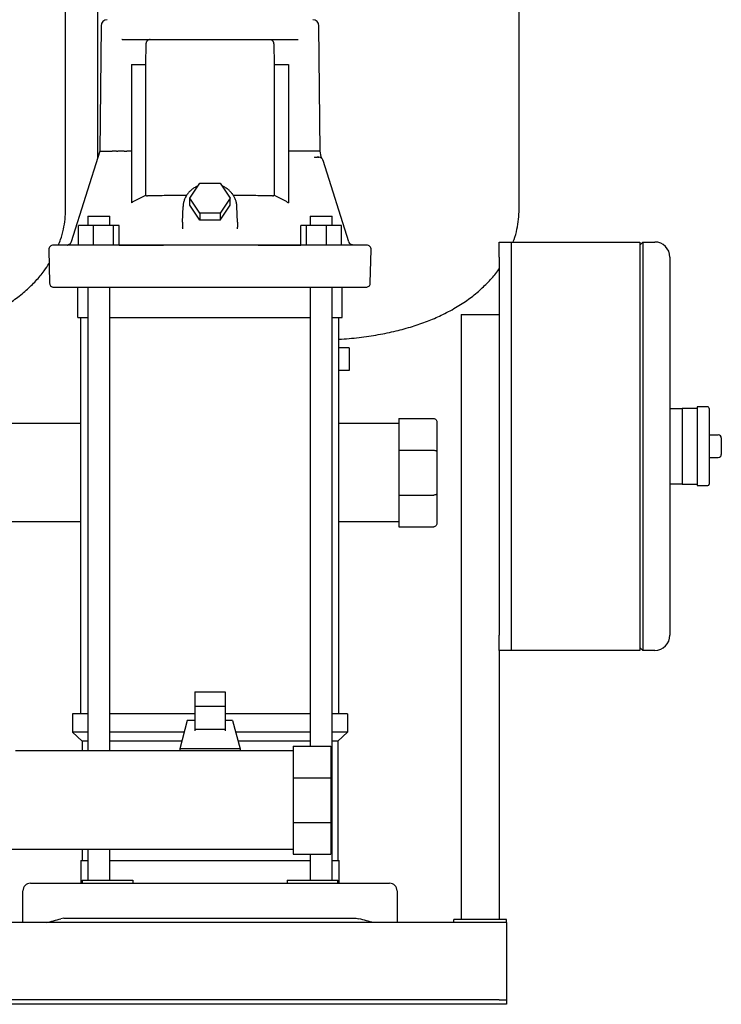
# Model space of a CAD drawing. Header units: millimetres. Extents: x 13 to 1615, y 13 to 1187.
# Tile 2 of 5: x 291 to 755, y 13 to 664. Entities that reach past the tile are written whole.
import ezdxf

# ---------------------------------------------------------------- set-up
doc = ezdxf.new("R2010")
doc.units = ezdxf.units.MM

msp = doc.modelspace()

# ---------------------------------------------------------------- linework, layer by layer
at = {"color": 7, "linetype": 'Continuous', "lineweight": 25}
for p, q in [((320.9, 538.5), (320.9, 743.55)), ((620.9, 538.5), (620.9, 743.55)), ((341.9, 677.9), (341.9, 571.87)), ((344.36, 659.94), (343.49, 576.85)), ((489.32, 576.85), (488.45, 659.94)), ((358.34, 650.9), (358.04, 650.8)), ((358.34, 650.9), (474.47, 650.9)), ((373.98, 634.18), (374.27, 647.99)), ((458.54, 647.99), (458.82, 634.18)), ((474.47, 650.9), (474.73, 650.86)), ((364.4, 634.18), (373.98, 634.18)), ((364.4, 634.18), (364.4, 542.85)), ((373.98, 547.84), (373.98, 634.18)), ((458.82, 634.18), (458.82, 547.84)), ((458.82, 634.18), (468.39, 634.18)), ((468.39, 634.18), (468.39, 542.86)), ((354.59, 576.9), (353.36, 576.9)), ((354.59, 576.9), (355.37, 576.9)), ((364.4, 576.9), (361.44, 576.9)), ((471.37, 576.9), (468.39, 576.9)), ((478.2, 576.9), (473.24, 576.9)), ((485.94, 572.87), (485.51, 572.95)), ((485.51, 572.95), (486.1, 572.9)), ((485.94, 572.87), (486.1, 572.9)), ((486.1, 572.9), (485.94, 572.87)), ((486.1, 572.9), (487.34, 572.9)), ((487.78, 573.01), (488.38, 572.9)), ((487.78, 573.01), (488.38, 572.9)), ((489.97, 573.46), (489.31, 576.95)), ((488.82, 572.87), (488.82, 572.87)), ((490.47, 572.14), (490.48, 572.13)), ((490.47, 572.14), (490.48, 572.13)), ((491.12, 571.12), (491.07, 571.23)), ((491.24, 570.8), (491.12, 571.12)), ((508.24, 517), (491.24, 570.8)), ((403.12, 545.86), (409.76, 555.82)), ((409.76, 555.82), (423.04, 555.82)), ((423.04, 555.82), (429.68, 545.86)), ((409.76, 535.9), (403.12, 545.86)), ((403.12, 541.36), (403.12, 545.86)), ((409.76, 531.4), (403.12, 541.36)), ((429.68, 545.86), (423.04, 535.9)), ((423.04, 531.4), (429.68, 541.36)), ((429.68, 541.36), (429.68, 545.86)), ((335.56, 533.9), (335.56, 527.9)), ((335.56, 533.9), (345.65, 533.9)), ((345.65, 533.9), (350.16, 533.9)), ((350.16, 527.9), (350.16, 533.9)), ((398.22, 530.03), (398.58, 540.33)), ((423.04, 535.9), (409.76, 535.9)), ((409.76, 535.9), (409.76, 531.4)), ((423.04, 535.9), (423.04, 531.4)), ((434.59, 530.03), (434.23, 540.33)), ((482.64, 533.9), (482.64, 527.9)), ((482.64, 533.9), (487.16, 533.9)), ((487.16, 533.9), (497.24, 533.9)), ((497.24, 527.9), (497.24, 533.9)), ((329.48, 514.94), (329.48, 527.9)), ((339.27, 527.9), (329.48, 527.9)), ((339.27, 514.9), (339.27, 527.9)), ((352.66, 527.9), (339.27, 527.9)), ((352.66, 514.9), (352.66, 527.9)), ((356.24, 527.9), (352.66, 527.9)), ((356.25, 514.9), (356.24, 527.9)), ((398.22, 530.03), (398.14, 526.74)), ((423.04, 531.4), (409.76, 531.4)), ((434.59, 530.03), (434.67, 526.74)), ((476.56, 514.9), (476.56, 527.9)), ((480.15, 527.9), (476.56, 527.9)), ((480.15, 514.9), (480.15, 527.9)), ((493.53, 527.9), (480.15, 527.9)), ((503.33, 527.9), (493.53, 527.9)), ((493.53, 514.9), (493.53, 527.9)), ((503.33, 514.9), (503.33, 527.9)), ((398.06, 526.46), (398.14, 526.74)), ((398.06, 526.46), (398.14, 526.74)), ((398.14, 526.74), (398.16, 525.69)), ((434.62, 525.69), (434.67, 526.74)), ((434.62, 525.69), (434.67, 526.74)), ((434.75, 526.46), (434.67, 526.74)), ((326.81, 514.9), (312.75, 514.9)), ((322.75, 515.08), (322.81, 515.07)), ((498.67, 514.9), (334.14, 514.9)), ((356.25, 514.9), (385.74, 514.9)), ((448.34, 514.9), (476.56, 514.9)), ((510.64, 514.94), (509.75, 515.22)), ((510.64, 514.94), (510.73, 514.92)), ((607.65, 506.9), (607.65, 516.9)), ((607.65, 516.9), (615.65, 516.9)), ((615.65, 516.9), (700.65, 516.9)), ((615.65, 516.9), (615.65, 506.9)), ((700.65, 516.9), (700.65, 496.9)), ((700.65, 514.9), (702.65, 516.9)), ((702.65, 516.9), (702.65, 496.9)), ((702.65, 516.9), (710.65, 516.9)), ((309.75, 511.82), (310.33, 489.82)), ((522.48, 489.82), (523.06, 511.82)), ((607.65, 506.9), (607.65, 256.9)), ((615.65, 506.9), (615.65, 256.9)), ((720.65, 506.9), (720.65, 496.9)), ((615.65, 496.9), (615.65, 266.9)), ((700.65, 496.9), (700.65, 266.9)), ((702.65, 496.9), (702.65, 266.9)), ((720.65, 496.9), (720.65, 266.9)), ((329.05, 467), (329.05, 487)), ((335.56, 487), (335.56, 180.4)), ((350.16, 180.4), (350.16, 487)), ((482.64, 487), (482.64, 183.65)), ((497.24, 94.9), (497.24, 487)), ((503.75, 467), (503.75, 487)), ((582.65, 468.9), (582.65, 68.9)), ((582.65, 468.9), (607.65, 468.9)), ((329.05, 467), (335.56, 467)), ((331.05, 204.9), (331.05, 467)), ((350.16, 467), (482.64, 467)), ((497.24, 467), (503.75, 467)), ((501.75, 204.9), (501.75, 467)), ((508.46, 446.9), (501.75, 446.9)), ((508.46, 446.9), (508.46, 431.9)), ((508.46, 431.9), (501.75, 431.9)), ((720.65, 406.9), (728.65, 406.9)), ((738.65, 406.9), (728.65, 406.9)), ((728.65, 406.9), (728.65, 396.9)), ((745.65, 407.9), (738.65, 407.9)), ((738.65, 407.9), (738.65, 381.9)), ((746.65, 406.9), (746.65, 356.9)), ((541.4, 400.15), (541.4, 379.21)), ((541.4, 400.15), (564.4, 400.15)), ((566.4, 398.15), (566.4, 378.38)), ((331.05, 396.9), (231.75, 396.9)), ((541.4, 396.9), (501.75, 396.9)), ((728.65, 396.9), (728.65, 381.9)), ((746.65, 389.4), (752.65, 389.4)), ((754.65, 387.4), (754.65, 376.4)), ((541.4, 379.21), (541.4, 349.59)), ((541.4, 379.21), (564.4, 379.21)), ((566.4, 378.38), (566.4, 350.42)), ((728.65, 381.9), (728.65, 366.9)), ((738.65, 381.9), (738.65, 355.9)), ((746.65, 374.4), (752.65, 374.4)), ((728.65, 366.9), (728.65, 356.9)), ((728.65, 356.9), (720.65, 356.9)), ((728.65, 356.9), (738.65, 356.9)), ((738.65, 355.9), (745.65, 355.9)), ((541.4, 349.59), (564.4, 349.59)), ((541.4, 349.59), (541.4, 328.65)), ((566.4, 350.42), (566.4, 330.65)), ((331.05, 331.9), (231.75, 331.9)), ((541.4, 331.9), (501.75, 331.9)), ((541.4, 328.65), (564.4, 328.65)), ((700.65, 266.9), (700.65, 246.9)), ((702.65, 266.9), (702.65, 246.9)), ((720.65, 266.9), (720.65, 256.9)), ((607.65, 246.9), (607.65, 256.9)), ((615.65, 256.9), (615.65, 246.9)), ((702.65, 246.9), (700.65, 248.9)), ((607.65, 246.9), (607.65, 68.9)), ((615.65, 246.9), (607.65, 246.9)), ((700.65, 246.9), (615.65, 246.9)), ((710.65, 246.9), (702.65, 246.9)), ((406.4, 219.59), (406.4, 209.7)), ((406.4, 219.59), (426.4, 219.59)), ((426.4, 219.59), (426.4, 209.7)), ((426.4, 209.7), (406.4, 209.7)), ((406.4, 209.7), (406.4, 194.68)), ((426.4, 209.7), (426.4, 194.68)), ((325.4, 204.9), (325.4, 192.9)), ((335.56, 204.9), (325.4, 204.9)), ((406.4, 204.9), (350.16, 204.9)), ((482.64, 204.9), (426.4, 204.9)), ((507.4, 204.9), (497.24, 204.9)), ((507.4, 204.9), (507.4, 192.9)), ((401.4, 200.55), (396.4, 181.8)), ((406.4, 200.55), (401.4, 200.55)), ((431.4, 200.55), (426.4, 200.55)), ((431.4, 200.55), (436.4, 181.8)), ((335.56, 192.9), (325.4, 192.9)), ((331.9, 186.9), (325.4, 192.9)), ((399.36, 192.9), (350.16, 192.9)), ((426.4, 194.68), (406.4, 194.68)), ((406.4, 194.68), (406.4, 193.74)), ((426.4, 194.68), (426.4, 193.74)), ((482.64, 192.9), (433.44, 192.9)), ((507.4, 192.9), (497.24, 192.9)), ((500.9, 186.9), (507.4, 192.9)), ((335.56, 186.9), (331.9, 186.9)), ((331.9, 186.9), (331.9, 180.4)), ((397.76, 186.9), (350.16, 186.9)), ((482.64, 186.9), (435.04, 186.9)), ((471.4, 183.65), (496.4, 183.65)), ((471.4, 183.65), (471.4, 162.71)), ((496.4, 183.65), (496.4, 162.71)), ((500.9, 186.9), (497.24, 186.9)), ((500.9, 186.9), (500.9, 107.9)), ((471.4, 180.4), (287.75, 180.4)), ((396.4, 181.8), (396.4, 180.4)), ((436.4, 181.8), (396.4, 181.8)), ((436.4, 181.8), (436.4, 180.4)), ((471.4, 162.71), (496.4, 162.71)), ((471.4, 162.71), (471.4, 133.09)), ((496.4, 162.71), (496.4, 133.09)), ((471.4, 133.09), (496.4, 133.09)), ((471.4, 133.09), (471.4, 112.15)), ((496.4, 133.09), (496.4, 112.15)), ((98.91, 115.4), (471.4, 115.4)), ((331.9, 115.4), (331.9, 107.9)), ((335.56, 115.4), (335.56, 94.9)), ((350.16, 94.9), (350.16, 115.4)), ((471.4, 112.15), (496.4, 112.15)), ((482.64, 112.15), (482.64, 94.9)), ((330.9, 107.9), (330.9, 92.9)), ((330.9, 107.9), (335.56, 107.9)), ((350.16, 107.9), (416.4, 107.9)), ((416.4, 107.9), (482.64, 107.9)), ((497.24, 107.9), (501.9, 107.9)), ((501.9, 92.9), (501.9, 107.9)), ((297.65, 92.9), (317.85, 92.9)), ((317.85, 92.9), (514.95, 92.9)), ((331.9, 94.9), (331.9, 92.9)), ((331.9, 94.9), (353.24, 94.9)), ((353.24, 94.9), (365.43, 94.9)), ((365.43, 94.9), (365.43, 92.9)), ((467.37, 94.9), (467.37, 92.9)), ((467.37, 94.9), (479.56, 94.9)), ((479.56, 94.9), (500.9, 94.9)), ((500.9, 92.9), (500.9, 94.9)), ((514.95, 92.9), (535.15, 92.9)), ((292.65, 66.9), (292.65, 87.9)), ((540.15, 87.9), (540.15, 66.9)), ((612.65, 66.9), (12.65, 66.9)), ((319.65, 69.9), (317.85, 69.43)), ((319.65, 69.9), (513.15, 69.9)), ((513.15, 69.9), (514.95, 69.43)), ((612.65, 68.9), (577.65, 68.9)), ((577.65, 66.9), (577.65, 68.9)), ((612.65, 66.9), (612.65, 68.9)), ((612.65, 66.9), (612.65, 61.9)), ((612.65, 61.9), (612.65, 17.9)), ((607.65, 15.9), (17.65, 15.9)), ((607.65, 15.9), (612.65, 15.9)), ((612.65, 17.9), (612.65, 15.9)), ((612.65, 15.9), (612.65, 12.9)), ((607.65, 12.9), (17.65, 12.9)), ((612.65, 12.9), (607.65, 12.9))]:
    msp.add_line(p, q, dxfattribs=at)
at = {"color": 7, "linetype": 'Continuous', "lineweight": 25, "flags": 128}
for points in [[(343.49, 576.9), (334.03, 546.94), (324.57, 517)], [(520.06, 514.9), (519.88, 514.9), (519.36, 514.9), (518.48, 514.9), (517.26, 514.9), (515.69, 514.9), (513.77, 514.9), (511.52, 514.9), (508.92, 514.9), (506, 514.9)]]:
    msp.add_lwpolyline(points, dxfattribs=at)
at = {"color": 7, "linetype": 'Continuous', "lineweight": 25}
for centre, radius, start, end in [((348.36, 659.9), 4, 90, 179.4), ((484.45, 659.9), 4, 0.6, 90), ((488.38, 569.9), 3, 17.53394, 89.9999), ((312.75, 511.9), 3, 90.0005, 181.5), ((511.1, 517.9), 3, 197.53394, 220.8635), ((520.06, 511.9), 3, 358.5, 89.99952), ((710.65, 506.9), 10, 0, 90), ((313.33, 489.9), 3, 181.5, 255.15288), ((519.48, 489.9), 3, 284.83511, 358.5), ((745.65, 406.9), 1, 0, 90), ((752.65, 387.4), 2, 0, 90), ((752.65, 376.4), 2, 270, 0), ((745.65, 356.9), 1, 270, 0), ((710.65, 256.9), 10, 270, 0), ((297.65, 87.9), 5, 90, 180), ((535.15, 87.9), 5, 0, 90)]:
    msp.add_arc(centre, radius, start, end, dxfattribs=at)
for points, knots in [([(374.27, 647.99), (374.27, 648.04), (374.27, 648.15), (374.29, 648.3), (374.31, 648.46), (374.33, 648.61), (374.37, 648.77), (374.43, 649.03), (374.57, 649.39), (374.8, 649.81), (375.11, 650.2), (375.43, 650.46), (375.72, 650.64), (375.96, 650.75), (376.22, 650.83), (376.4, 650.86), (376.5, 650.88)], [0, 0, 0, 0, 0.031993, 0.06413, 0.096467, 0.129057, 0.161952, 0.195204, 0.301507, 0.414424, 0.540619, 0.679465, 0.753544, 0.832894, 0.912316, 1, 1, 1, 1]), ([(456.31, 650.88), (456.36, 650.87), (456.45, 650.86), (456.59, 650.83), (456.72, 650.79), (456.89, 650.73), (457.09, 650.64), (457.38, 650.46), (457.7, 650.2), (458.01, 649.81), (458.24, 649.39), (458.38, 649), (458.46, 648.69), (458.5, 648.46), (458.53, 648.22), (458.54, 648.07), (458.54, 647.99)], [0, 0, 0, 0, 0.044895, 0.087728, 0.128504, 0.167227, 0.246546, 0.320651, 0.459519, 0.585767, 0.6987, 0.805092, 0.85474, 0.903656, 0.952016, 1, 1, 1, 1]), ([(344.66, 576.9), (345.31, 576.9), (346.22, 576.9), (348.55, 576.9), (349.98, 576.9), (351.64, 576.9)], [0, 0, 0, 0, 0.5, 0.5, 1, 1, 1, 1]), ([(352.79, 576.9), (352.75, 576.9), (352.68, 576.9), (352.57, 576.9), (352.47, 576.9), (352.38, 576.9), (352.3, 576.9), (352.23, 576.9), (352.16, 576.9), (352.12, 576.9), (352.1, 576.9)], [0, 0, 0, 0, 0.135107, 0.267773, 0.397789, 0.524922, 0.64893, 0.769581, 0.886665, 1, 1, 1, 1]), ([(353.36, 576.9), (353.34, 576.9), (353.3, 576.9), (353.25, 576.9), (353.19, 576.9), (353.15, 576.9), (353.1, 576.9), (353.05, 576.9), (352.97, 576.9), (352.87, 576.9), (352.82, 576.9), (352.79, 576.9)], [0, 0, 0, 0, 0.113606, 0.217617, 0.310578, 0.391453, 0.459552, 0.514572, 0.685732, 0.848184, 1, 1, 1, 1]), ([(359.56, 576.9), (359.29, 576.9), (358.59, 576.9), (357.48, 576.9), (356.35, 576.9), (355.65, 576.9), (355.37, 576.9)], [0, 0, 0, 0, 0.198225, 0.500005, 0.795673, 1, 1, 1, 1]), ([(359.56, 576.9), (359.84, 576.9), (360.14, 576.9), (360.77, 576.9), (361.11, 576.9), (361.44, 576.9)], [0, 0, 0, 0, 0.5, 0.5, 1, 1, 1, 1]), ([(481.16, 576.9), (481.14, 576.9), (481.1, 576.91), (481.03, 576.91), (480.96, 576.92), (480.88, 576.92), (480.79, 576.93), (480.71, 576.93), (480.62, 576.93), (480.53, 576.93), (480.43, 576.93), (480.34, 576.93), (480.25, 576.93), (480.16, 576.93), (480.06, 576.93), (479.97, 576.93), (479.88, 576.93), (479.79, 576.93), (479.7, 576.93), (479.61, 576.93), (479.53, 576.93), (479.45, 576.93), (479.37, 576.94), (479.29, 576.94), (479.21, 576.94), (479.14, 576.94), (479.07, 576.95), (479, 576.95), (478.94, 576.96), (478.88, 576.96), (478.8, 576.97), (478.72, 576.98), (478.64, 576.99), (478.58, 577), (478.51, 577.03), (478.45, 577.06), (478.4, 577.08), (478.37, 577.08), (478.34, 577.06), (478.31, 577.04), (478.27, 577), (478.24, 576.96), (478.22, 576.92), (478.2, 576.9)], [0, 0, 0, 0, 0.036786, 0.072864, 0.108245, 0.142933, 0.176924, 0.210212, 0.24279, 0.274649, 0.305783, 0.336189, 0.365863, 0.394808, 0.423027, 0.450528, 0.477319, 0.503412, 0.52882, 0.553551, 0.577611, 0.601003, 0.623729, 0.645789, 0.667183, 0.687913, 0.707979, 0.727383, 0.746126, 0.764212, 0.781645, 0.811566, 0.836149, 0.855408, 0.872317, 0.906934, 0.915609, 0.92466, 0.935063, 0.947478, 0.9623, 0.97976, 1, 1, 1, 1]), ([(488.38, 572.9), (488.36, 572.9), (488.24, 572.9), (487.86, 572.9), (487.6, 572.9), (487.34, 572.9)], [0, 0, 0, 0, 0.5, 0.5, 1, 1, 1, 1]), ([(490.48, 572.13), (490.37, 572.34), (490.14, 572.76), (490.03, 573.23), (489.97, 573.46)], [0, 0, 0, 0, 0.501344, 1, 1, 1, 1]), ([(408.6, 554.07), (408.24, 553.92), (407.15, 553.47), (405.5, 552.45), (403.69, 551.05), (402.12, 549.43), (400.8, 547.63), (399.77, 545.7), (399.04, 543.67), (398.67, 541.87), (398.61, 540.75), (398.58, 540.33)], [0, 0, 0, 0, 0.062134, 0.187358, 0.312389, 0.437091, 0.561321, 0.684959, 0.807944, 0.930304, 1, 1, 1, 1]), ([(434.23, 540.04), (434.22, 540.45), (434.17, 541.57), (433.84, 543.38), (433.17, 545.4), (432.19, 547.32), (430.94, 549.12), (429.44, 550.75), (427.7, 552.18), (425.95, 553.31), (424.72, 553.85), (424.2, 554.08)], [0, 0, 0, 0, 0.070541, 0.189743, 0.308989, 0.428463, 0.548351, 0.66876, 0.789714, 0.911175, 1, 1, 1, 1]), ([(364.4, 542.85), (364.68, 543.01), (365.25, 543.35), (366.1, 543.84), (366.95, 544.32), (367.81, 544.8), (368.68, 545.26), (369.55, 545.71), (370.42, 546.16), (371.31, 546.59), (372.19, 547.02), (373.09, 547.44), (373.68, 547.71), (373.98, 547.84)], [0, 0, 0, 0, 0.090772, 0.181537, 0.272308, 0.363096, 0.45391, 0.544764, 0.635667, 0.726631, 0.817667, 0.908786, 1, 1, 1, 1]), ([(373.98, 547.84), (374.01, 547.81), (374.07, 547.76), (374.15, 547.68), (374.25, 547.61), (374.34, 547.56), (374.47, 547.49), (374.62, 547.44), (374.82, 547.4), (374.95, 547.4), (375.01, 547.4)], [0, 0, 0, 0, 0.092014, 0.184689, 0.278434, 0.373648, 0.470707, 0.641643, 0.817562, 1, 1, 1, 1]), ([(400.89, 547.67), (399.19, 547.67), (395.49, 547.65), (390.05, 547.6), (384.61, 547.55), (379.48, 547.48), (376.51, 547.43), (375.01, 547.4)], [0, 0, 0, 0, 0.17015, 0.370854, 0.576063, 0.785779, 1, 1, 1, 1]), ([(457.79, 547.4), (456.3, 547.43), (453.33, 547.48), (448.2, 547.55), (442.76, 547.6), (437.31, 547.65), (433.6, 547.67), (431.89, 547.67)], [0, 0, 0, 0, 0.213999, 0.423511, 0.628538, 0.829079, 1, 1, 1, 1]), ([(457.79, 547.4), (457.83, 547.4), (457.91, 547.4), (458.03, 547.41), (458.15, 547.43), (458.26, 547.47), (458.39, 547.52), (458.53, 547.59), (458.69, 547.7), (458.78, 547.8), (458.82, 547.84)], [0, 0, 0, 0, 0.111665, 0.220786, 0.327689, 0.43272, 0.536244, 0.694553, 0.848551, 1, 1, 1, 1]), ([(458.82, 547.84), (459.12, 547.71), (459.72, 547.44), (460.61, 547.02), (461.5, 546.6), (462.38, 546.16), (463.25, 545.72), (464.12, 545.27), (464.99, 544.8), (465.84, 544.33), (466.7, 543.85), (467.55, 543.36), (468.11, 543.02), (468.39, 542.86)], [0, 0, 0, 0, 0.091212, 0.18233, 0.273366, 0.36433, 0.455233, 0.546087, 0.636902, 0.727689, 0.818461, 0.909227, 1, 1, 1, 1]), ([(316.16, 514.9), (316.65, 516.09), (318.05, 519.47), (319.52, 525.21), (320.7, 531.91), (320.84, 536.34), (320.9, 538.5)], [0, 0, 0, 0, 0.15923, 0.452204, 0.732369, 1, 1, 1, 1]), ([(616.95, 516.9), (617.16, 517.43), (618.26, 520.15), (619.51, 525.22), (620.7, 531.91), (620.84, 536.34), (620.9, 538.5)], [0, 0, 0, 0, 0.077374, 0.398872, 0.706313, 1, 1, 1, 1]), ([(321.89, 514.91), (322.02, 514.92), (322.33, 514.93), (322.94, 515), (323.31, 515.04)], [0, 0, 0, 0, 0.40416, 1, 1, 1, 1]), ([(322.5, 515), (322.65, 515), (322.95, 514.98), (324.84, 514.96), (327.06, 514.95), (328.92, 514.94), (329.48, 514.94)], [0, 0, 0, 0, 0.290084, 0.580976, 0.873484, 1, 1, 1, 1]), ([(324.57, 517), (324.49, 516.8), (324.31, 516.36), (323.87, 515.78), (323.3, 515.31), (322.84, 515.13), (322.61, 515.04)], [0, 0, 0, 0, 0.240901, 0.492412, 0.746729, 1, 1, 1, 1]), ([(334.14, 514.9), (333.29, 514.9), (332.48, 514.9), (330.96, 514.9), (330.27, 514.9), (329.01, 514.9), (328.45, 514.9), (327.5, 514.9), (327.11, 514.9), (326.81, 514.9)], [0, 0, 0, 0, 0.25, 0.25, 0.5, 0.5, 0.75, 0.75, 1, 1, 1, 1]), ([(506, 514.9), (505.7, 514.9), (505.31, 514.9), (504.35, 514.9), (503.79, 514.9), (502.53, 514.9), (501.82, 514.9), (500.31, 514.9), (499.52, 514.9), (498.67, 514.9)], [0, 0, 0, 0, 0.25, 0.25, 0.5, 0.5, 0.75, 0.75, 1, 1, 1, 1]), ([(508.84, 515.95), (508.8, 515.99), (508.62, 516.17), (508.5, 516.39), (508.41, 516.57)], [0, 0, 0, 0, 0.220309, 1, 1, 1, 1]), ([(510.21, 515.04), (510.02, 515.11), (509.64, 515.25), (509.17, 515.57), (508.94, 515.84), (508.84, 515.95)], [0, 0, 0, 0, 0.3647162, 0.7341538, 1, 1, 1, 1]), ([(510.05, 515.1), (510.09, 515.08), (510.27, 514.98), (510.48, 514.97), (510.64, 514.94)], [0, 0, 0, 0, 0.217249, 1, 1, 1, 1]), ([(231.75, 456.51), (234.34, 457.02), (240.6, 458.25), (250.13, 460.92), (260.1, 464.36), (269.68, 468.46), (278.8, 473.26), (287.34, 478.81), (294.81, 484.76), (301.25, 491.08), (306.33, 497.05), (308.93, 501.12), (309.99, 502.77)], [0, 0, 0, 0, 0.084669, 0.204765, 0.317265, 0.422815, 0.539132, 0.647657, 0.749322, 0.844979, 0.937182, 1, 1, 1, 1]), ([(501.75, 452.57), (506.2, 452.93), (514.9, 453.63), (527.5, 455.51), (539.28, 457.94), (550.13, 460.91), (560.09, 464.36), (569.68, 468.46), (578.8, 473.26), (587.34, 478.81), (594.81, 484.75), (601.23, 491.1), (605.47, 495.94), (607.35, 498.8), (607.65, 499.26)], [0, 0, 0, 0, 0.111863, 0.219183, 0.319538, 0.413443, 0.501408, 0.583939, 0.674889, 0.759746, 0.839238, 0.914034, 0.986129, 1, 1, 1, 1]), ([(312.56, 487), (312.56, 487), (312.56, 487), (312.58, 487), (312.6, 487), (312.64, 487), (312.69, 487), (312.74, 487), (312.81, 487), (312.89, 487), (312.98, 487), (313.08, 487), (313.19, 487), (313.31, 487), (313.48, 487), (313.85, 487), (314.48, 487), (315.3, 487), (316.42, 487), (317.98, 487), (319.81, 487), (321.21, 487), (322.01, 487), (322.85, 487), (323.72, 487), (324.62, 487), (325.56, 487), (326.21, 487), (326.53, 487)], [0, 0, 0, 0, 0.019231, 0.038463, 0.057694, 0.076925, 0.096156, 0.115388, 0.134619, 0.15385, 0.173081, 0.192312, 0.211543, 0.230774, 0.250005, 0.288796, 0.375005, 0.453087, 0.500006, 0.625001, 0.749995, 0.78571, 0.821425, 0.85714, 0.892855, 0.92857, 0.964285, 1, 1, 1, 1]), ([(326.53, 487), (326.57, 487), (326.65, 487), (326.8, 487), (326.97, 487), (327.19, 487), (327.46, 487), (327.89, 487), (328.56, 487), (329.35, 487), (330.06, 487), (330.61, 487), (331.18, 487), (331.78, 487), (332.39, 487), (333.03, 487), (333.68, 487), (334.13, 487), (334.35, 487)], [0, 0, 0, 0, 0.0287623, 0.0626528, 0.1016445, 0.1457372, 0.1949646, 0.2494039, 0.3676736, 0.4995559, 0.5619579, 0.6243014, 0.686771, 0.7495093, 0.8123462, 0.8749083, 0.9373942, 1, 1, 1, 1]), ([(334.35, 487), (334.81, 487), (336.22, 487), (339.06, 487), (343.38, 487), (349.21, 487), (356.56, 487), (365.48, 487), (375.98, 487), (388.08, 487), (401.79, 487), (415.92, 487), (429.51, 487), (441.65, 487), (452.59, 487), (462.33, 487), (470.88, 487), (478.26, 487), (484.47, 487), (489.54, 487), (493.49, 487), (496.34, 487), (497.87, 487), (498.45, 487)], [0, 0, 0, 0, 0.008753, 0.026696, 0.053829, 0.090151, 0.135662, 0.190363, 0.254251, 0.327327, 0.40959, 0.50104, 0.580659, 0.653427, 0.719344, 0.77841, 0.830623, 0.875984, 0.914493, 0.946149, 0.970952, 0.988903, 1, 1, 1, 1]), ([(498.45, 487), (498.56, 487), (498.78, 487), (499.14, 487), (499.54, 487), (500, 487), (500.5, 487), (501.22, 487), (502.18, 487), (503.07, 487), (503.75, 487), (504.21, 487), (504.64, 487), (505.04, 487), (505.4, 487), (505.73, 487), (506.02, 487), (506.19, 487), (506.27, 487)], [0, 0, 0, 0, 0.028404, 0.062081, 0.101004, 0.145169, 0.194609, 0.249403, 0.366351, 0.499555, 0.561958, 0.624303, 0.686774, 0.749512, 0.812349, 0.874911, 0.937396, 1, 1, 1, 1]), ([(506.27, 487), (506.45, 487), (506.8, 487), (507.32, 487), (507.83, 487), (508.33, 487), (508.81, 487), (509.29, 487), (509.76, 487), (510.22, 487), (510.66, 487), (511.1, 487), (511.53, 487), (511.95, 487), (513.1, 487), (514.83, 487), (516.33, 487), (517.46, 487), (518.22, 487), (518.91, 487), (519.33, 487), (519.61, 487), (519.8, 487), (519.97, 487), (520.09, 487), (520.18, 487), (520.24, 487), (520.25, 487), (520.25, 487)], [0, 0, 0, 0, 0.019231, 0.038463, 0.057694, 0.076925, 0.096156, 0.115388, 0.134619, 0.15385, 0.173081, 0.192313, 0.211544, 0.230775, 0.250006, 0.375001, 0.499994, 0.535519, 0.624994, 0.692719, 0.749995, 0.78571, 0.821425, 0.85714, 0.892855, 0.92857, 0.964285, 1, 1, 1, 1]), ([(564.4, 400.15), (564.64, 400.15), (564.89, 400.11), (565.39, 399.91), (565.62, 399.76), (566.01, 399.37), (566.17, 399.13), (566.36, 398.64), (566.4, 398.39), (566.4, 398.15)], [0, 0, 0, 0, 0.25, 0.25, 0.5, 0.5, 0.75, 0.75, 1, 1, 1, 1]), ([(564.4, 379.21), (564.64, 379.21), (564.89, 379.19), (565.39, 379.11), (565.62, 379.05), (566.01, 378.88), (566.17, 378.79), (566.36, 378.58), (566.4, 378.48), (566.4, 378.38)], [0, 0, 0, 0, 0.25, 0.25, 0.5, 0.5, 0.75, 0.75, 1, 1, 1, 1]), ([(566.4, 350.42), (566.4, 350.32), (566.36, 350.22), (566.17, 350.01), (566.01, 349.92), (565.62, 349.75), (565.39, 349.69), (564.89, 349.61), (564.64, 349.59), (564.4, 349.59)], [0, 0, 0, 0, 0.25, 0.25, 0.5, 0.5, 0.75, 0.75, 1, 1, 1, 1]), ([(566.4, 330.65), (566.4, 330.41), (566.36, 330.16), (566.17, 329.67), (566.01, 329.43), (565.62, 329.04), (565.39, 328.89), (564.89, 328.69), (564.64, 328.65), (564.4, 328.65)], [0, 0, 0, 0, 0.25, 0.25, 0.5, 0.5, 0.75, 0.75, 1, 1, 1, 1]), ([(308.15, 66.9), (309.67, 67.3), (311.27, 67.71), (314.54, 68.57), (316.2, 69), (317.85, 69.43)], [0, 0, 0, 0, 0.5, 0.5, 1, 1, 1, 1]), ([(524.65, 66.9), (523.13, 67.3), (521.53, 67.71), (518.27, 68.57), (516.6, 69), (514.95, 69.43)], [0, 0, 0, 0, 0.5, 0.5, 1, 1, 1, 1])]:
    msp.add_open_spline(points, degree=3, knots=knots, dxfattribs=at)
for points in [[(376.81, 650.9), (376.7, 650.9), (376.6, 650.89), (376.5, 650.88)], [(343.49, 576.9), (343.49, 576.9), (343.68, 576.9), (344.05, 576.9)], [(344.05, 576.9), (344.13, 576.9), (344.22, 576.9), (344.31, 576.9)], [(344.31, 576.9), (344.42, 576.9), (344.53, 576.9), (344.66, 576.9)], [(352.1, 576.9), (351.95, 576.9), (351.8, 576.9), (351.64, 576.9)], [(473.24, 576.9), (472.7, 576.89), (472.04, 576.89), (471.37, 576.9)], [(486.4, 576.9), (485.08, 576.9), (483.33, 576.9), (481.16, 576.9)], [(487.45, 576.9), (487.14, 576.9), (486.79, 576.9), (486.4, 576.9)], [(488.35, 576.9), (488.1, 576.9), (487.8, 576.9), (487.45, 576.9)], [(488.76, 576.9), (488.64, 576.9), (488.51, 576.9), (488.35, 576.9)], [(488.38, 572.9), (488.38, 572.9), (488.38, 572.9), (488.38, 572.9)], [(489.32, 576.85), (489.31, 576.9), (489.13, 576.9), (488.76, 576.9)], [(511.08, 514.9), (510.78, 514.9), (510.48, 514.94), (510.21, 515.04)]]:
    msp.add_open_spline(points, degree=3, dxfattribs=at)

doc.saveas('drawing.dxf')
